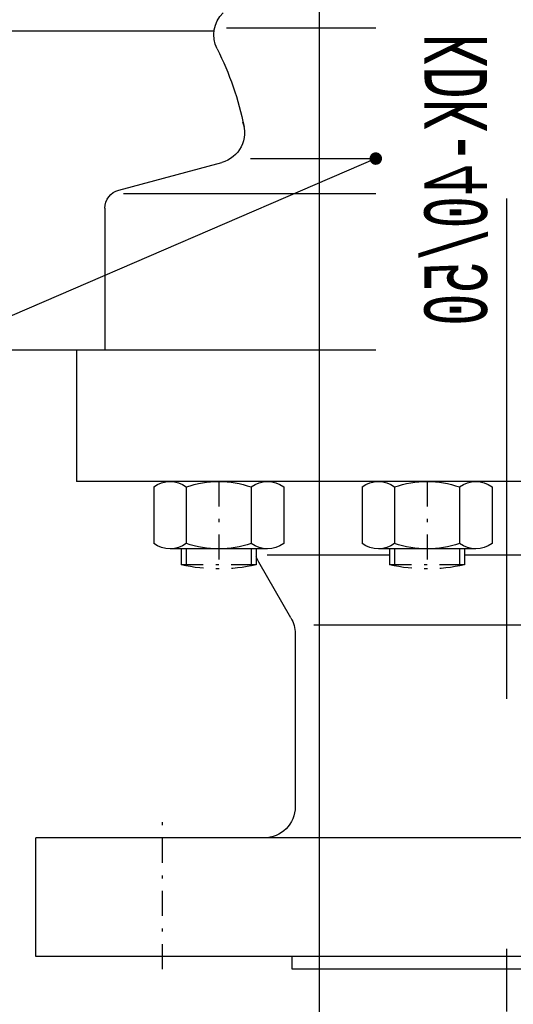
# Model space of a CAD drawing. Extents: x 33706 to 249013, y -74890 to 17912.
# Tile 76 of 256: x 123903 to 123943, y -41980 to -41901. Entities that reach past the tile are written whole.
import ezdxf
from ezdxf.enums import TextEntityAlignment as Align

# ---------------------------------------------------------------- set-up
doc = ezdxf.new("R2010")
doc.units = 0
doc.header["$MEASUREMENT"] = 0
doc.linetypes.add('DASHDOT', pattern=[8.5, 4, -2, 0.5, -2])
for name, color, linetype in [('gaz', 1, 'Continuous'), ('LC-002-002-----0', 2, 'DASHDOT'), ('LC-006-002-----0', 1, 'Continuous'), ('LC-007-002-----0', 1, 'Continuous'), ('LC-008-002-----0', 1, 'Continuous'), ('LC-009-002-----0', 1, 'Continuous'), ('LC-010-002-----0', 1, 'Continuous'), ('LC-013-072-----0', 1, 'Continuous'), ('LC-015-002-----0', 1, 'Continuous'), ('LC-016-004-----0', 1, 'Continuous'), ('wymiary', 2, 'Continuous')]:
    doc.layers.add(name, color=color, linetype=linetype)
doc.layers.add('WYMIARY-I-OPISY', color=3, linetype='Continuous', lineweight=9)
doc.styles.add('LC-TXT-001-0', font='MONOTXT')
doc.styles.get("Standard").update_dxf_attribs({"font": 'ARIALN.TTF'})
doc.dimstyles.new('zewn', dxfattribs={"dimtxt": 10, "dimasz": 7, "dimexe": 1.25, "dimexo": 10, "dimgap": 3, "dimtad": 1, "dimdec": 0, "dimtxsty": 'Standard', "dimblk": 'ARCHTICK', "dimcen": 10, "dimadec": 0, "dimazin": 0, "dimtfac": 1, "dimtdec": 0, "dimtmove": 0, "dimatfit": 3, "dimfxl": 1, "dimarcsym": 0})

# ---------------------------------------------------------------- blocks, each defined once
blk = doc.blocks.new('_ArchTick')
at = {"color": 0, "linetype": 'ByBlock', "const_width": 0.15}
blk.add_lwpolyline([(-0.5, -0.5), (0.5, 0.5)], dxfattribs=at)
blk = doc.blocks.new('kdk dn40 pn50')
at = {"layer": 'LC-002-002-----0', "color": 1}
for p, q in [((53.3, 54.22), (55.85, 54.22)), ((55.85, 42.22), (55.85, 54.22)), ((53.3, 42.22), (55.85, 42.22)), ((53.3, 20.88), (55.85, 20.88)), ((55.85, 8.88), (55.85, 20.88)), ((53.3, 8.88), (55.85, 8.88))]:
    blk.add_line(p, q, dxfattribs=at)
at = {"layer": 'LC-002-002-----0'}
for p, q in [((53.3, 53.42), (56.01, 53.42)), ((53.3, 43.02), (56.01, 43.02)), ((53.3, 20.08), (56.01, 20.08)), ((53.3, 9.68), (56.01, 9.68))]:
    blk.add_line(p, q, dxfattribs=at)
at = {"layer": 'LC-002-002-----0', "color": 1}
for centre in [(28.56, 48.22), (28.56, 14.88)]:
    blk.add_arc(centre, 27.94, 347.6016, 12.3984, dxfattribs=at)
at = {"layer": 'LC-006-002-----0'}
blk.add_arc((52.9, 37.5), 5, 60, 70.8585, dxfattribs=at)
at = {"layer": 'LC-007-002-----0'}
for p, q in [((21.5, 23.1), (21.5, 97.5)), ((-29.5, 48.98), (-29.5, 83.5)), ((99.5, -77.5), (99.5, 77.5)), ((118.5, -77.5), (118.5, 77.5)), ((21.5, 71), (42.5, 71)), ((42.5, -71), (42.5, 71)), ((-1.2, 66.45), (21.5, 66.45)), ((-3.5, 23.1), (-3.5, 63.45)), ((64.34, 36.67), (55.4, 41.83)), ((120.5, 36.5), (118.5, 36.5)), ((120.5, -36.5), (120.5, 36.5)), ((66.84, 36), (94.5, 36)), ((65.5, -33), (65.5, 33))]:
    blk.add_line(p, q, dxfattribs=at)
for centre, start, end in [((94.5, 41), 270, 0), ((66.84, 41), 240, 270)]:
    blk.add_arc(centre, 5, start, end, dxfattribs=at)
at = {"layer": 'LC-008-002-----0'}
for p, q in [((-30, 23.1), (-30, 47)), ((-9.13, 43.17), (-9.13, 23.1)), ((54.24, 40.5), (54.24, 20.88)), ((54.24, 8.88), (54.24, -20.02))]:
    blk.add_line(p, q, dxfattribs=at)
at = {"layer": 'LC-009-002-----0'}
blk.add_line((-4.1, 64.23), (-8.52, 47.73), dxfattribs=at)
for centre, radius, start, end in [((-28.92, 44.01), 5, 63.4746, 135), ((-4.17, 93.59), 50.42, 243.4746, 258.4787), ((-13.26, 49), 4.91, 249.1681, 345)]:
    blk.add_arc(centre, radius, start, end, dxfattribs=at)
at = {"layer": 'LC-010-002-----0', "color": 2, "linetype": 'DASHDOT'}
for p, q in [((120.5, 57.25), (96.5, 57.25)), ((42.5, 48.22), (56.5, 48.22)), ((42.5, 14.88), (56.5, 14.88))]:
    blk.add_line(p, q, dxfattribs=at)
at = {"layer": 'LC-010-002-----0'}
blk.add_arc((-1.2, 63.45), 3, 90, 165, dxfattribs=at)
at = {"layer": 'LC-013-072-----0'}
for p, q in [((43.39, 58.62), (52.41, 58.62)), ((53.3, 40.43), (53.3, 56.02)), ((43.39, 53.42), (52.41, 53.42)), ((43.39, 43.03), (52.41, 43.03)), ((43.39, 37.83), (52.41, 37.83)), ((43.39, 25.27), (52.41, 25.27)), ((53.3, 7.09), (53.3, 22.68)), ((43.39, 20.08), (52.41, 20.08)), ((43.39, 9.69), (52.41, 9.69)), ((43.39, 4.49), (52.41, 4.49))]:
    blk.add_line(p, q, dxfattribs=at)
for centre, radius, start, end in [((46.74, 56.02), 4.24, 142.2366, 217.7634), ((49.06, 56.02), 4.24, 322.2366, 37.7634), ((58.14, 48.22), 15.64, 160.5914, 199.4086), ((37.66, 48.22), 15.64, 340.5914, 19.4086), ((46.74, 40.43), 4.24, 142.2366, 217.7634), ((49.06, 40.43), 4.24, 322.2366, 37.7634), ((46.74, 22.68), 4.24, 142.2366, 217.7634), ((49.06, 22.68), 4.24, 322.2366, 37.7634), ((58.14, 14.88), 15.64, 160.5914, 199.4086), ((37.66, 14.88), 15.64, 340.5914, 19.4086), ((46.74, 7.09), 4.24, 142.2366, 217.7634), ((49.06, 7.09), 4.24, 322.2366, 37.7634)]:
    blk.add_arc(centre, radius, start, end, dxfattribs=at)
at = {"layer": 'LC-015-002-----0'}
blk.add_line((118.5, 77.5), (99.5, 77.5), dxfattribs=at)
at = {"layer": 'LC-016-004-----0', "style": 'LC-TXT-001-0', "width": 0.6}
blk.add_text('KDK-40/50', height=10, dxfattribs=at).set_placement((-5.73, 5.31), align=Align.CENTER)

msp = doc.modelspace()

# ---------------------------------------------------------------- linework, layer by layer
at = {"layer": 'gaz'}
msp.add_line((123927.368, -41820.724), (123927.368, -42612.695), dxfattribs=at)
at = {"layer": 'wymiary', "linetype": 'DASHDOT', "ltscale": 10}
msp.add_line((123942.368, -41745.158), (123942.368, -42620.802), dxfattribs=at)

# ---------------------------------------------------------------- block references
at = {"linetype": 'Continuous', "xscale": -0.5, "yscale": 0.5, "zscale": 2, "rotation": 89.99999999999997}
msp.add_blockref('kdk dn40 pn50', (123943.456, -41916.519), dxfattribs=at)

# ---------------------------------------------------------------- leaders
at = {"layer": 'WYMIARY-I-OPISY', "annotation_type": 0, "has_hookline": 1, "hookline_direction": 1, "text_width": 30.218}
msp.add_leader([(123931.905, -41911.956), (123548.072, -42077.504), (123544.072, -42077.504)], dimstyle='zewn', override={"dimasz": 4, "dimtad": 0, "dimldrblk": 'DotSmall'}, dxfattribs=at)

doc.saveas('drawing.dxf')
